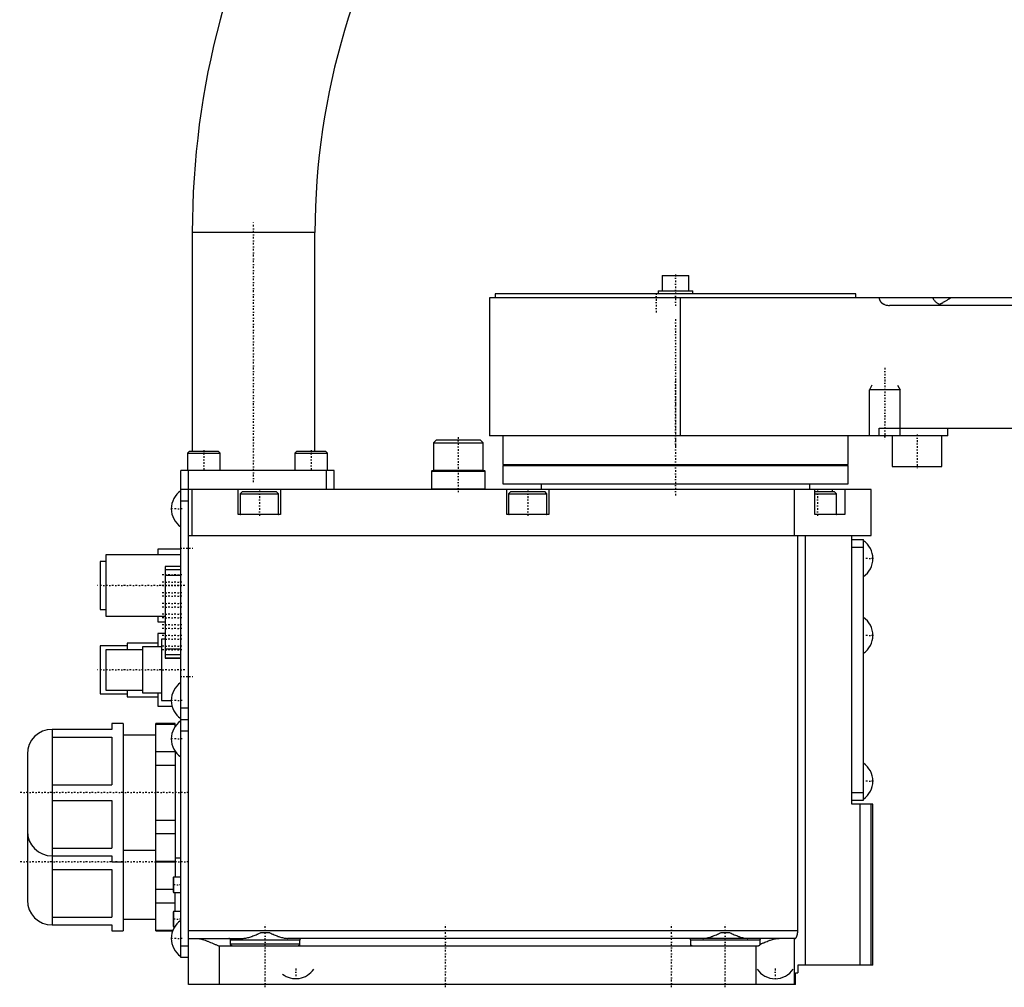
# Model space of a CAD drawing. Extents: x -171 to 342, y -1 to 583.
# Tile 1 of 3: x -171 to 86, y -1 to 252. Entities that reach past the tile are written whole.
import ezdxf

# ---------------------------------------------------------------- set-up
doc = ezdxf.new("R2010")
doc.units = 0
doc.linetypes.add('CENTER', pattern=[1.5, 0.45, -0.5, 0.05, -0.5])
for name, color, linetype in [('AM_0', 7, 'CONTINUOUS'), ('AM_10', 7, 'CONTINUOUS'), ('AM_7', 7, 'CENTER')]:
    doc.layers.add(name, color=color, linetype=linetype)

msp = doc.modelspace()

# ---------------------------------------------------------------- linework, layer by layer
at = {"layer": 'AM_0', "color": 7, "linetype": 'CONTINUOUS'}
for p, q in [((-126, 196), (-126, 139)), ((-94, 196), (-126, 196)), ((-94, 139), (-94, 196)), ((-3.5, 184.8), (-3.5, 180.8)), ((-3.5, 184.8), (3.5, 184.8)), ((3.5, 180.8), (3.5, 184.8)), ((-47, 180), (-47, 179)), ((47, 180), (-47, 180)), ((-4.5, 180.8), (-4.5, 180)), ((-4.5, 180.8), (4.5, 180.8)), ((4.5, 180), (4.5, 180.8)), ((47, 179), (47, 180)), ((-48.5, 179), (-48.5, 145)), ((214, 179), (-48.5, 179)), ((1.28, 143), (1.28, 179)), ((126.09, 177), (55.82, 177)), ((-48.5, 145), (-48.48, 145)), ((-48.48, 145), (-48.48, 143)), ((53.12, 143), (53.12, 145)), ((53.12, 145), (161.73, 145)), ((71, 143), (71, 145)), ((-62.32, 142), (-63.12, 141.2)), ((-62.32, 142), (-50.92, 142)), ((-50.12, 141.2), (-50.92, 142)), ((71, 143), (-48.48, 143)), ((-45, 143), (-45, 135.5)), ((45, 135.5), (45, 143)), ((56.5, 143), (56.5, 135)), ((69.5, 135), (69.5, 143)), ((-126.75, 139), (-127.25, 138.5)), ((-126.75, 139), (-119.25, 139)), ((-118.75, 138.5), (-119.25, 139)), ((-98.75, 139), (-99.25, 138.5)), ((-98.75, 139), (-91.25, 139)), ((-90.75, 138.5), (-91.25, 139)), ((-63.12, 141.2), (-63.12, 134.1)), ((-63.12, 141.2), (-50.12, 141.2)), ((-50.12, 134.1), (-50.12, 141.2)), ((-127.25, 138.5), (-127.25, 134.1)), ((-127.25, 138.5), (-118.75, 138.5)), ((-118.75, 134.1), (-118.75, 138.5)), ((-99.25, 138.5), (-99.25, 134.1)), ((-99.25, 138.5), (-90.75, 138.5)), ((-90.75, 134.1), (-90.75, 138.5)), ((-129, 7), (-129, 134)), ((-89, 134), (-129, 134)), ((-127.25, 134.1), (-118.75, 134.1)), ((-127, 0), (-127, 134)), ((-99.25, 134.1), (-90.75, 134.1)), ((-91, 129), (-91, 134)), ((-89, 129), (-89, 134)), ((-63.42, 134), (-63.62, 133.8)), ((-63.62, 133.8), (-63.62, 129.2)), ((-63.62, 133.8), (-49.62, 133.8)), ((-63.42, 134), (-49.82, 134)), ((-63.12, 134.1), (-63.03, 134)), ((-63.12, 134.1), (-50.12, 134.1)), ((-50.22, 134), (-50.12, 134.1)), ((-49.62, 133.8), (-49.82, 134)), ((-49.62, 129.2), (-49.62, 133.8)), ((-45, 135.5), (45, 135.5)), ((-45, 135.3), (-45, 130.5)), ((-45, 135.3), (45, 135.3)), ((-41, 135.5), (-41, 135.3)), ((41, 135.3), (41, 135.5)), ((45, 130.5), (45, 135.3)), ((56.5, 135), (69.5, 135)), ((51, 129), (-129, 129)), ((-126, 117), (-126, 129)), ((-114, 122.5), (-114, 129)), ((-112.9, 128.5), (-113.5, 127.9)), ((-112.9, 128.5), (-104.1, 128.5)), ((-103.5, 127.9), (-104.1, 128.5)), ((-103, 129), (-103, 122.5)), ((-63.62, 129.2), (-63.42, 129)), ((-63.62, 129.2), (-49.62, 129.2)), ((-49.82, 129), (-49.62, 129.2)), ((-45, 130.5), (45, 130.5)), ((-44, 122.5), (-44, 129)), ((-42.9, 128.5), (-43.5, 127.9)), ((-42.9, 128.5), (-34.1, 128.5)), ((-35, 130.5), (-35, 129)), ((-33.5, 127.9), (-34.1, 128.5)), ((-33, 129), (-33, 122.5)), ((31, 117), (31, 129)), ((35, 129), (35, 130.5)), ((36.36, 122.5), (36.36, 129)), ((36.36, 128.5), (41.4, 128.5)), ((40.89, 129), (40.89, 128.5)), ((42, 127.9), (41.4, 128.5)), ((44.14, 129), (44.14, 122.5)), ((51, 117), (51, 129)), ((-127, 126), (-129, 126)), ((-113.5, 127.9), (-113.5, 122.6)), ((-113.5, 127.9), (-103.5, 127.9)), ((-103.5, 122.6), (-103.5, 127.9)), ((-43.5, 127.9), (-43.5, 122.6)), ((-43.5, 127.9), (-33.5, 127.9)), ((-33.5, 122.6), (-33.5, 127.9)), ((36.36, 127.9), (42, 127.9)), ((42, 122.6), (42, 127.9)), ((-103, 122.5), (-114, 122.5)), ((-113.5, 122.6), (-103.5, 122.6)), ((-33, 122.5), (-44, 122.5)), ((-43.5, 122.6), (-33.5, 122.6)), ((36.36, 122.6), (42, 122.6)), ((44.14, 122.5), (36.36, 122.5)), ((-127, 117), (51, 117)), ((31.9, 14), (31.9, 117)), ((33.91, 5), (33.91, 117)), ((46, 47), (46, 117)), ((46, 116), (49, 116)), ((49, 48), (49, 116)), ((-129, 113.5), (-135, 113.5)), ((-135, 113.5), (-135, 112.01)), ((46, 114), (49, 114)), ((-129, 112), (-148.5, 112)), ((-148.5, 112), (-148.5, 96)), ((-148.5, 110.25), (-150, 110.25)), ((-150, 110.25), (-150, 97.75)), ((-129, 108.93), (-133.1, 108.93)), ((-133.1, 108.93), (-133.1, 85.06)), ((-129, 108.91), (-133.1, 108.91)), ((-129, 108.08), (-133.1, 108.08)), ((-129, 106.6), (-133.1, 106.6)), ((-150, 97.75), (-148.5, 97.75)), ((-148.5, 96), (-133.1, 96)), ((-135, 95.99), (-135, 94.5)), ((-135, 94.5), (-133.1, 94.5)), ((-133.1, 91.5), (-135, 91.5)), ((-135, 91.5), (-135, 88)), ((-133.1, 90), (-134, 90)), ((-134, 90), (-134, 74)), ((-143, 88.25), (-150, 88.25)), ((-150, 88.25), (-150, 75.75)), ((-135, 89), (-143, 89)), ((-143, 89), (-143, 87.26)), ((-134, 88), (-139, 88)), ((-139, 88), (-139, 76)), ((-129, 87.43), (-133.1, 87.43)), ((-139, 87.25), (-148.5, 87.25)), ((-148.5, 87.25), (-148.5, 76.75)), ((-129, 85.95), (-133.1, 85.95)), ((-129, 85.08), (-133.1, 85.08)), ((-133.1, 85.06), (-129, 85.06)), ((-150, 75.75), (-143, 75.75)), ((-148.5, 76.75), (-139, 76.75)), ((-143, 76.74), (-143, 75)), ((-143, 75), (-135, 75)), ((-139, 76), (-134, 76)), ((-135, 76), (-135, 72.5)), ((-135, 72.5), (-131.27, 72.5)), ((-134, 74), (-131.47, 74)), ((-127, 72), (-129, 72)), ((-144, 68), (-147, 68)), ((-147, 68), (-147, 66.5)), ((-144, 68), (-144, 14)), ((-130.5, 68), (-135.5, 68)), ((-135.5, 14), (-135.5, 68)), ((-135.5, 67.89), (-130.5, 67.89)), ((-130.5, 67.17), (-130.5, 68)), ((-127, 69), (-129, 69)), ((-147, 66.5), (-162.51, 66.5)), ((-162.51, 66.5), (-162.51, 15.5)), ((-162.47, 15.5), (-162.47, 66.5)), ((-162.47, 64.48), (-147, 64.48)), ((-147, 64.48), (-147, 52.02)), ((-135.5, 65), (-144, 65)), ((-127, 66), (-129, 66)), ((-169, 60.01), (-169, 21.99)), ((-135.5, 60.69), (-130.5, 60.69)), ((-130.5, 60.83), (-130.5, 28)), ((-135.5, 57.19), (-130.5, 57.19)), ((-162.47, 52.02), (-147, 52.02)), ((46, 50), (49, 50)), ((-162.47, 47.98), (-147, 47.98)), ((-147, 47.98), (-147, 35.52)), ((46, 48), (49, 48)), ((51.5, 47), (46, 47)), ((48.13, 5), (48.13, 47)), ((51.04, 5), (51.04, 47)), ((51.5, 5), (51.5, 47)), ((-135.5, 42.81), (-130.5, 42.81)), ((-135.5, 39.31), (-130.5, 39.31)), ((-162.51, 33.5), (-147, 33.5)), ((-162.47, 35.52), (-147, 35.52)), ((-147, 33.5), (-147, 32)), ((-144, 35), (-135.5, 35)), ((-147, 32), (-144, 32)), ((-135.5, 32.11), (-130.5, 32.11)), ((-135.5, 32), (-130.5, 32)), ((-130.5, 33), (-129, 33)), ((-162.47, 29.98), (-147, 29.98)), ((-147, 29.98), (-147, 17.52)), ((-130.85, 28), (-131, 27.85)), ((-131, 27.85), (-131, 24.15)), ((-129, 28), (-130.85, 28)), ((-130.85, 28), (-130.85, 24)), ((-135.5, 24.81), (-131, 24.81)), ((-131, 24.15), (-130.85, 24)), ((-130.85, 24), (-129, 24)), ((-130.5, 18.99), (-130.5, 24)), ((-135.5, 21.31), (-130.5, 21.31)), ((-130.85, 19), (-131, 18.85)), ((-131, 18.85), (-131, 15.15)), ((-129, 19), (-130.85, 19)), ((-130.85, 19), (-130.85, 15)), ((-162.51, 15.5), (-147, 15.5)), ((-162.47, 17.52), (-147, 17.52)), ((-147, 15.5), (-147, 14)), ((-144, 17), (-135.5, 17)), ((-147, 14), (-144, 14)), ((-135.5, 14.11), (-131.06, 14.11)), ((-135.5, 14), (-131.11, 14)), ((-131, 15.15), (-130.85, 15)), ((-130.85, 15), (-130.61, 15)), ((31.9, 14), (-127, 14)), ((-108.1, 13.5), (-105.9, 13.5)), ((11.9, 13.5), (14.1, 13.5)), ((-127, 12), (-112.83, 12)), ((-98, 11.5), (-116, 11.5)), ((-116, 10.5), (-116, 11.5)), ((-98, 10.5), (-116, 10.5)), ((31.23, 12), (-101.17, 12)), ((-98, 11.5), (-98, 10.5)), ((22, 11.5), (4, 11.5)), ((4, 10.5), (4, 11.5)), ((22, 11.5), (22, 10.5)), ((31, 0), (31, 12)), ((-127, 10), (-129, 10)), ((-119, 10), (-119, 0)), ((21.5, 10), (-119, 10)), ((21, 10), (21, 0)), ((-127, 7), (-129, 7)), ((31.3, 0), (31.3, 3)), ((31.3, 3), (31.9, 3)), ((51.5, 5), (31.9, 5)), ((31.9, 5), (31.9, 3)), ((31.3, 0), (-127, 0))]:
    msp.add_line(p, q, dxfattribs=at)
for points in [[(53.12, 179, 0), (53.12, 178.98, 0), (53.12, 178.95, 0), (53.12, 178.92, 0), (53.12, 178.9, 0), (53.12, 178.88, 0), (53.13, 178.85, 0), (53.13, 178.82, 0), (53.14, 178.78, 0), (53.14, 178.75, 0), (53.15, 178.71, 0), (53.15, 178.69, 0), (53.15, 178.68, 0), (53.16, 178.64, 0), (53.17, 178.61, 0), (53.18, 178.58, 0), (53.19, 178.54, 0), (53.2, 178.51, 0), (53.21, 178.49, 0), (53.21, 178.48, 0), (53.23, 178.44, 0), (53.24, 178.41, 0), (53.25, 178.4, 0), (53.25, 178.38, 0), (53.27, 178.35, 0), (53.28, 178.32, 0), (53.29, 178.31, 0), (53.3, 178.29, 0), (53.31, 178.26, 0), (53.33, 178.23, 0), (53.34, 178.2, 0), (53.36, 178.18, 0), (53.38, 178.15, 0), (53.39, 178.13, 0), (53.4, 178.12, 0), (53.42, 178.09, 0), (53.44, 178.06, 0), (53.46, 178.03, 0), (53.48, 178, 0), (53.5, 177.98, 0), (53.51, 177.96, 0), (53.53, 177.95, 0), (53.55, 177.92, 0), (53.57, 177.9, 0), (53.6, 177.87, 0), (53.62, 177.85, 0), (53.64, 177.82, 0), (53.66, 177.81, 0), (53.67, 177.8, 0), (53.69, 177.77, 0), (53.72, 177.75, 0), (53.74, 177.73, 0), (53.77, 177.7, 0), (53.79, 177.68, 0), (53.81, 177.67, 0), (53.82, 177.66, 0), (53.84, 177.64, 0), (53.87, 177.62, 0), (53.9, 177.6, 0), (53.92, 177.58, 0), (53.95, 177.56, 0), (53.97, 177.55, 0), (53.98, 177.54, 0), (54.01, 177.52, 0), (54.04, 177.5, 0), (54.05, 177.49, 0), (54.07, 177.48, 0), (54.1, 177.47, 0), (54.13, 177.45, 0), (54.14, 177.44, 0), (54.16, 177.43, 0), (54.19, 177.41, 0), (54.22, 177.39, 0), (54.25, 177.38, 0), (54.28, 177.36, 0), (54.31, 177.34, 0), (54.33, 177.34, 0), (54.34, 177.33, 0), (54.38, 177.31, 0), (54.41, 177.3, 0), (54.52, 177.25, 0), (54.71, 177.18, 0), (54.9, 177.12, 0), (55.1, 177.07, 0), (55.21, 177.05, 0), (55.31, 177.04, 0), (55.52, 177.01, 0), (55.73, 177, 0), (55.82, 177, 0)], [(67.07, 179, 0), (67.07, 179, 0), (67.07, 179, 0), (67.07, 179, 0), (67.07, 179, 0), (67.07, 179, 0), (67.07, 179, 0), (67.07, 178.99, 0), (67.07, 178.99, 0), (67.07, 178.99, 0), (67.07, 178.99, 0), (67.07, 178.99, 0), (67.07, 178.99, 0), (67.07, 178.99, 0), (67.07, 178.99, 0), (67.07, 178.99, 0), (67.07, 178.99, 0), (67.07, 178.99, 0), (67.07, 178.99, 0), (67.07, 178.99, 0), (67.07, 178.98, 0), (67.07, 178.98, 0), (67.07, 178.98, 0), (67.07, 178.98, 0), (67.07, 178.98, 0), (67.07, 178.98, 0), (67.07, 178.98, 0), (67.07, 178.98, 0), (67.07, 178.98, 0), (67.07, 178.98, 0), (67.07, 178.98, 0), (67.07, 178.97, 0), (67.07, 178.97, 0), (67.07, 178.97, 0), (67.07, 178.97, 0), (67.07, 178.97, 0), (67.07, 178.97, 0), (67.08, 178.97, 0), (67.08, 178.96, 0), (67.08, 178.95, 0), (67.08, 178.94, 0), (67.09, 178.94, 0), (67.09, 178.94, 0), (67.09, 178.93, 0), (67.1, 178.92, 0), (67.12, 178.88, 0), (67.14, 178.84, 0), (67.17, 178.79, 0), (67.22, 178.69, 0), (67.29, 178.59, 0), (67.37, 178.48, 0), (67.46, 178.36, 0), (67.57, 178.24, 0), (67.62, 178.18, 0), (67.68, 178.12, 0), (67.79, 178.01, 0), (67.92, 177.89, 0), (68.05, 177.79, 0), (68.18, 177.68, 0), (68.32, 177.59, 0), (68.39, 177.54, 0), (68.46, 177.5, 0), (68.61, 177.41, 0), (68.76, 177.33, 0), (68.83, 177.3, 0)], [(68.83, 177.3, 0), (68.91, 177.33, 0), (69.06, 177.4, 0), (69.21, 177.48, 0), (69.29, 177.52, 0), (69.37, 177.56, 0), (69.53, 177.64, 0), (69.69, 177.73, 0), (69.85, 177.82, 0), (70.01, 177.92, 0), (70.18, 178.01, 0), (70.26, 178.06, 0), (70.35, 178.11, 0), (70.51, 178.21, 0), (70.68, 178.32, 0), (70.85, 178.42, 0), (71.02, 178.53, 0), (71.19, 178.63, 0), (71.27, 178.69, 0), (71.36, 178.74, 0), (71.52, 178.84, 0), (71.69, 178.95, 0), (71.77, 179, 0)], [(69.61, 177, 0), (69.58, 177, 0), (69.54, 177, 0), (69.5, 177.01, 0), (69.47, 177.01, 0), (69.45, 177.01, 0), (69.41, 177.02, 0), (69.36, 177.03, 0), (69.32, 177.04, 0), (69.28, 177.05, 0), (69.23, 177.07, 0), (69.21, 177.07, 0), (69.19, 177.08, 0), (69.15, 177.1, 0), (69.1, 177.12, 0), (69.06, 177.14, 0), (69.02, 177.17, 0), (68.98, 177.19, 0), (68.96, 177.21, 0), (68.94, 177.22, 0), (68.89, 177.25, 0), (68.85, 177.28, 0), (68.83, 177.3, 0)], [(-112.83, 12, 0), (-112.72, 12, 0), (-112.48, 12.02, 0), (-112.24, 12.05, 0), (-112.12, 12.06, 0), (-112, 12.09, 0), (-111.75, 12.14, 0), (-111.49, 12.2, 0), (-111.23, 12.27, 0), (-110.97, 12.35, 0), (-110.71, 12.44, 0), (-110.57, 12.48, 0), (-110.44, 12.53, 0), (-110.17, 12.63, 0), (-109.89, 12.73, 0), (-109.62, 12.84, 0), (-109.34, 12.96, 0), (-109.07, 13.07, 0), (-108.93, 13.13, 0), (-108.79, 13.19, 0), (-108.51, 13.32, 0), (-108.23, 13.44, 0), (-108.1, 13.5, 0)], [(-105.9, 13.5, 0), (-105.77, 13.44, 0), (-105.49, 13.32, 0), (-105.21, 13.19, 0), (-105.07, 13.13, 0), (-104.93, 13.07, 0), (-104.66, 12.96, 0), (-104.38, 12.84, 0), (-104.11, 12.73, 0), (-103.83, 12.63, 0), (-103.56, 12.53, 0), (-103.43, 12.48, 0), (-103.29, 12.44, 0), (-103.03, 12.35, 0), (-102.77, 12.27, 0), (-102.51, 12.2, 0), (-102.25, 12.14, 0), (-102, 12.09, 0), (-101.88, 12.06, 0), (-101.76, 12.05, 0), (-101.52, 12.02, 0), (-101.28, 12, 0), (-101.17, 12, 0)], [(7.17, 12, 0), (7.28, 12, 0), (7.52, 12.02, 0), (7.76, 12.05, 0), (7.88, 12.06, 0), (8, 12.09, 0), (8.25, 12.14, 0), (8.51, 12.2, 0), (8.77, 12.27, 0), (9.03, 12.35, 0), (9.29, 12.44, 0), (9.43, 12.48, 0), (9.56, 12.53, 0), (9.83, 12.63, 0), (10.11, 12.73, 0), (10.38, 12.84, 0), (10.66, 12.96, 0), (10.93, 13.07, 0), (11.07, 13.13, 0), (11.21, 13.19, 0), (11.49, 13.32, 0), (11.77, 13.44, 0), (11.9, 13.5, 0)], [(14.1, 13.5, 0), (14.23, 13.44, 0), (14.51, 13.32, 0), (14.79, 13.19, 0), (14.93, 13.13, 0), (15.07, 13.07, 0), (15.34, 12.96, 0), (15.62, 12.84, 0), (15.89, 12.73, 0), (16.17, 12.63, 0), (16.44, 12.53, 0), (16.57, 12.48, 0), (16.71, 12.44, 0), (16.97, 12.35, 0), (17.23, 12.27, 0), (17.49, 12.2, 0), (17.75, 12.14, 0), (18, 12.09, 0), (18.12, 12.06, 0), (18.24, 12.05, 0), (18.48, 12.02, 0), (18.72, 12, 0), (18.83, 12, 0)], [(31.23, 12, 0), (31.23, 12, 0), (31.24, 12, 0), (31.25, 12, 0), (31.25, 12, 0), (31.25, 12, 0), (31.26, 12, 0), (31.27, 12.01, 0), (31.27, 12.01, 0), (31.28, 12.01, 0), (31.29, 12.01, 0), (31.29, 12.02, 0), (31.29, 12.02, 0), (31.3, 12.02, 0), (31.31, 12.03, 0), (31.32, 12.03, 0), (31.32, 12.04, 0), (31.33, 12.04, 0), (31.33, 12.05, 0), (31.34, 12.05, 0), (31.35, 12.06, 0), (31.35, 12.06, 0), (31.36, 12.07, 0), (31.36, 12.07, 0), (31.37, 12.08, 0), (31.38, 12.09, 0), (31.38, 12.09, 0), (31.39, 12.1, 0), (31.39, 12.1, 0), (31.4, 12.11, 0), (31.41, 12.12, 0), (31.42, 12.13, 0), (31.43, 12.14, 0), (31.43, 12.15, 0), (31.43, 12.16, 0), (31.44, 12.17, 0), (31.45, 12.18, 0), (31.46, 12.19, 0), (31.47, 12.2, 0), (31.48, 12.22, 0), (31.48, 12.22, 0), (31.48, 12.23, 0), (31.49, 12.24, 0), (31.5, 12.26, 0), (31.51, 12.27, 0), (31.52, 12.29, 0), (31.53, 12.3, 0), (31.53, 12.31, 0), (31.53, 12.32, 0), (31.54, 12.33, 0), (31.55, 12.35, 0), (31.56, 12.37, 0), (31.57, 12.38, 0), (31.58, 12.4, 0), (31.58, 12.41, 0), (31.58, 12.42, 0), (31.59, 12.44, 0), (31.6, 12.45, 0), (31.61, 12.47, 0), (31.61, 12.49, 0), (31.62, 12.51, 0), (31.63, 12.52, 0), (31.63, 12.53, 0), (31.64, 12.55, 0), (31.65, 12.57, 0), (31.65, 12.58, 0), (31.65, 12.59, 0), (31.66, 12.61, 0), (31.67, 12.63, 0), (31.67, 12.64, 0), (31.68, 12.65, 0), (31.68, 12.67, 0), (31.69, 12.69, 0), (31.7, 12.71, 0), (31.7, 12.73, 0), (31.71, 12.75, 0), (31.72, 12.77, 0), (31.72, 12.78, 0), (31.73, 12.8, 0), (31.73, 12.82, 0), (31.74, 12.85, 0), (31.75, 12.87, 0), (31.75, 12.9, 0), (31.76, 12.91, 0), (31.76, 12.92, 0), (31.77, 12.94, 0), (31.77, 12.97, 0), (31.78, 13, 0), (31.79, 13.02, 0), (31.79, 13.05, 0), (31.79, 13.06, 0), (31.8, 13.07, 0), (31.8, 13.1, 0), (31.81, 13.13, 0), (31.81, 13.15, 0), (31.82, 13.18, 0), (31.82, 13.21, 0), (31.83, 13.22, 0), (31.83, 13.24, 0), (31.83, 13.26, 0), (31.84, 13.29, 0), (31.84, 13.32, 0), (31.85, 13.35, 0), (31.85, 13.38, 0), (31.85, 13.39, 0), (31.86, 13.4, 0), (31.86, 13.43, 0), (31.86, 13.46, 0), (31.87, 13.48, 0), (31.87, 13.49, 0), (31.87, 13.52, 0), (31.87, 13.55, 0), (31.88, 13.56, 0), (31.88, 13.58, 0), (31.88, 13.61, 0), (31.88, 13.64, 0), (31.88, 13.67, 0), (31.89, 13.69, 0), (31.89, 13.72, 0), (31.89, 13.74, 0), (31.89, 13.75, 0), (31.89, 13.78, 0), (31.89, 13.81, 0), (31.89, 13.84, 0), (31.9, 13.87, 0), (31.9, 13.9, 0), (31.9, 13.91, 0), (31.9, 13.93, 0), (31.9, 13.96, 0), (31.9, 13.99, 0), (31.9, 14, 0)], [(-125, 12, 0), (-124.98, 12, 0), (-124.93, 12, 0), (-124.88, 12, 0), (-124.85, 12, 0), (-124.83, 12, 0), (-124.78, 11.99, 0), (-124.73, 11.99, 0), (-124.55, 11.97, 0), (-124.25, 11.93, 0), (-124.09, 11.91, 0), (-123.93, 11.87, 0), (-123.61, 11.8, 0), (-123.29, 11.71, 0), (-122.95, 11.61, 0), (-122.62, 11.5, 0), (-122.28, 11.38, 0), (-122.1, 11.32, 0), (-121.93, 11.25, 0), (-121.58, 11.12, 0), (-121.24, 10.97, 0), (-120.89, 10.83, 0), (-120.54, 10.68, 0), (-120.19, 10.53, 0), (-120.02, 10.45, 0), (-119.85, 10.38, 0), (-119.5, 10.23, 0), (-119.17, 10.07, 0), (-119, 10, 0)], [(-116, 11.5, 0), (-116, 11.5, 0), (-116, 11.51, 0), (-116, 11.52, 0), (-116, 11.53, 0), (-116, 11.53, 0), (-116, 11.54, 0), (-116, 11.55, 0), (-116, 11.56, 0), (-116, 11.57, 0), (-116.01, 11.58, 0), (-116.01, 11.58, 0), (-116.01, 11.58, 0), (-116.01, 11.59, 0), (-116.01, 11.6, 0), (-116.02, 11.63, 0), (-116.02, 11.65, 0), (-116.03, 11.68, 0), (-116.05, 11.72, 0), (-116.07, 11.76, 0), (-116.1, 11.8, 0), (-116.13, 11.83, 0), (-116.16, 11.86, 0), (-116.17, 11.88, 0), (-116.19, 11.89, 0), (-116.22, 11.92, 0), (-116.26, 11.94, 0), (-116.29, 11.96, 0), (-116.33, 11.97, 0), (-116.37, 11.98, 0), (-116.39, 11.99, 0), (-116.41, 11.99, 0), (-116.44, 12, 0), (-116.48, 12, 0), (-116.5, 12, 0)], [(-115.5, 10, 0), (-115.5, 10, 0), (-115.51, 10, 0), (-115.52, 10, 0), (-115.52, 10, 0), (-115.52, 10, 0), (-115.53, 10, 0), (-115.54, 10, 0), (-115.55, 10, 0), (-115.55, 10, 0), (-115.56, 10, 0), (-115.56, 10, 0), (-115.57, 10, 0), (-115.58, 10.01, 0), (-115.58, 10.01, 0), (-115.59, 10.01, 0), (-115.6, 10.01, 0), (-115.6, 10.01, 0), (-115.61, 10.01, 0), (-115.61, 10.01, 0), (-115.62, 10.01, 0), (-115.63, 10.02, 0), (-115.63, 10.02, 0), (-115.63, 10.02, 0), (-115.64, 10.02, 0), (-115.65, 10.02, 0), (-115.65, 10.02, 0), (-115.65, 10.02, 0), (-115.66, 10.03, 0), (-115.67, 10.03, 0), (-115.68, 10.03, 0), (-115.68, 10.03, 0), (-115.69, 10.04, 0), (-115.69, 10.04, 0), (-115.7, 10.04, 0), (-115.7, 10.04, 0), (-115.71, 10.05, 0), (-115.72, 10.05, 0), (-115.72, 10.05, 0), (-115.73, 10.06, 0), (-115.73, 10.06, 0), (-115.74, 10.06, 0), (-115.74, 10.06, 0), (-115.75, 10.07, 0), (-115.76, 10.07, 0), (-115.76, 10.07, 0), (-115.77, 10.08, 0), (-115.77, 10.08, 0), (-115.77, 10.08, 0), (-115.78, 10.09, 0), (-115.79, 10.09, 0), (-115.79, 10.09, 0), (-115.8, 10.1, 0), (-115.8, 10.1, 0), (-115.81, 10.11, 0), (-115.81, 10.11, 0), (-115.82, 10.11, 0), (-115.82, 10.12, 0), (-115.83, 10.12, 0), (-115.83, 10.13, 0), (-115.84, 10.13, 0), (-115.84, 10.13, 0), (-115.84, 10.14, 0), (-115.85, 10.14, 0), (-115.85, 10.15, 0), (-115.86, 10.15, 0), (-115.86, 10.15, 0), (-115.86, 10.16, 0), (-115.87, 10.16, 0), (-115.87, 10.16, 0), (-115.87, 10.17, 0), (-115.88, 10.17, 0), (-115.88, 10.18, 0), (-115.89, 10.18, 0), (-115.89, 10.19, 0), (-115.9, 10.19, 0), (-115.9, 10.2, 0), (-115.9, 10.2, 0), (-115.9, 10.21, 0), (-115.91, 10.21, 0), (-115.91, 10.22, 0), (-115.92, 10.22, 0), (-115.92, 10.23, 0), (-115.92, 10.23, 0), (-115.92, 10.24, 0), (-115.93, 10.24, 0), (-115.93, 10.25, 0), (-115.94, 10.25, 0), (-115.94, 10.26, 0), (-115.94, 10.27, 0), (-115.94, 10.27, 0), (-115.95, 10.27, 0), (-115.95, 10.28, 0), (-115.95, 10.29, 0), (-115.96, 10.29, 0), (-115.96, 10.3, 0), (-115.96, 10.31, 0), (-115.96, 10.31, 0), (-115.96, 10.31, 0), (-115.97, 10.32, 0), (-115.97, 10.33, 0), (-115.97, 10.34, 0), (-115.97, 10.34, 0), (-115.98, 10.35, 0), (-115.98, 10.35, 0), (-115.98, 10.36, 0), (-115.98, 10.36, 0), (-115.98, 10.37, 0), (-115.98, 10.37, 0), (-115.98, 10.38, 0), (-115.99, 10.38, 0), (-115.99, 10.39, 0), (-115.99, 10.4, 0), (-115.99, 10.4, 0), (-115.99, 10.41, 0), (-115.99, 10.41, 0), (-115.99, 10.42, 0), (-115.99, 10.43, 0), (-116, 10.43, 0), (-116, 10.44, 0), (-116, 10.44, 0), (-116, 10.45, 0), (-116, 10.46, 0), (-116, 10.46, 0), (-116, 10.47, 0), (-116, 10.48, 0), (-116, 10.48, 0), (-116, 10.48, 0), (-116, 10.49, 0), (-116, 10.5, 0), (-116, 10.5, 0)], [(-98, 10.5, 0), (-98, 10.5, 0), (-98, 10.49, 0), (-98, 10.48, 0), (-98, 10.48, 0), (-98, 10.48, 0), (-98, 10.47, 0), (-98, 10.46, 0), (-98, 10.46, 0), (-98, 10.45, 0), (-98, 10.44, 0), (-98, 10.44, 0), (-98, 10.43, 0), (-98.01, 10.43, 0), (-98.01, 10.42, 0), (-98.01, 10.41, 0), (-98.01, 10.41, 0), (-98.01, 10.4, 0), (-98.01, 10.4, 0), (-98.01, 10.39, 0), (-98.01, 10.38, 0), (-98.02, 10.38, 0), (-98.02, 10.37, 0), (-98.02, 10.37, 0), (-98.02, 10.36, 0), (-98.02, 10.36, 0), (-98.02, 10.35, 0), (-98.02, 10.35, 0), (-98.03, 10.34, 0), (-98.03, 10.34, 0), (-98.03, 10.33, 0), (-98.03, 10.32, 0), (-98.04, 10.31, 0), (-98.04, 10.31, 0), (-98.04, 10.31, 0), (-98.04, 10.3, 0), (-98.04, 10.29, 0), (-98.05, 10.29, 0), (-98.05, 10.28, 0), (-98.05, 10.27, 0), (-98.06, 10.27, 0), (-98.06, 10.27, 0), (-98.06, 10.26, 0), (-98.06, 10.25, 0), (-98.07, 10.25, 0), (-98.07, 10.24, 0), (-98.08, 10.24, 0), (-98.08, 10.23, 0), (-98.08, 10.23, 0), (-98.08, 10.22, 0), (-98.09, 10.22, 0), (-98.09, 10.21, 0), (-98.1, 10.21, 0), (-98.1, 10.2, 0), (-98.1, 10.2, 0), (-98.1, 10.19, 0), (-98.11, 10.19, 0), (-98.11, 10.18, 0), (-98.12, 10.18, 0), (-98.12, 10.17, 0), (-98.13, 10.17, 0), (-98.13, 10.16, 0), (-98.13, 10.16, 0), (-98.14, 10.16, 0), (-98.14, 10.15, 0), (-98.14, 10.15, 0), (-98.15, 10.15, 0), (-98.15, 10.14, 0), (-98.16, 10.14, 0), (-98.16, 10.13, 0), (-98.16, 10.13, 0), (-98.17, 10.13, 0), (-98.17, 10.12, 0), (-98.18, 10.12, 0), (-98.18, 10.11, 0), (-98.19, 10.11, 0), (-98.19, 10.11, 0), (-98.2, 10.1, 0), (-98.2, 10.1, 0), (-98.21, 10.09, 0), (-98.21, 10.09, 0), (-98.22, 10.09, 0), (-98.23, 10.08, 0), (-98.23, 10.08, 0), (-98.23, 10.08, 0), (-98.24, 10.07, 0), (-98.24, 10.07, 0), (-98.25, 10.07, 0), (-98.26, 10.06, 0), (-98.26, 10.06, 0), (-98.27, 10.06, 0), (-98.27, 10.06, 0), (-98.28, 10.05, 0), (-98.28, 10.05, 0), (-98.29, 10.05, 0), (-98.3, 10.04, 0), (-98.3, 10.04, 0), (-98.31, 10.04, 0), (-98.31, 10.04, 0), (-98.32, 10.03, 0), (-98.32, 10.03, 0), (-98.33, 10.03, 0), (-98.34, 10.03, 0), (-98.35, 10.02, 0), (-98.35, 10.02, 0), (-98.35, 10.02, 0), (-98.36, 10.02, 0), (-98.37, 10.02, 0), (-98.37, 10.02, 0), (-98.37, 10.02, 0), (-98.38, 10.01, 0), (-98.39, 10.01, 0), (-98.39, 10.01, 0), (-98.4, 10.01, 0), (-98.4, 10.01, 0), (-98.41, 10.01, 0), (-98.42, 10.01, 0), (-98.42, 10.01, 0), (-98.43, 10, 0), (-98.44, 10, 0), (-98.44, 10, 0), (-98.45, 10, 0), (-98.45, 10, 0), (-98.46, 10, 0), (-98.47, 10, 0), (-98.48, 10, 0), (-98.48, 10, 0), (-98.48, 10, 0), (-98.49, 10, 0), (-98.5, 10, 0), (-98.5, 10, 0)], [(-97.5, 12, 0), (-97.52, 12, 0), (-97.56, 12, 0), (-97.59, 11.99, 0), (-97.61, 11.99, 0), (-97.63, 11.98, 0), (-97.67, 11.97, 0), (-97.71, 11.96, 0), (-97.74, 11.94, 0), (-97.78, 11.92, 0), (-97.81, 11.89, 0), (-97.83, 11.88, 0), (-97.84, 11.86, 0), (-97.87, 11.83, 0), (-97.9, 11.8, 0), (-97.93, 11.76, 0), (-97.95, 11.72, 0), (-97.97, 11.68, 0), (-97.98, 11.65, 0), (-97.98, 11.63, 0), (-97.99, 11.6, 0), (-97.99, 11.59, 0), (-97.99, 11.58, 0), (-97.99, 11.58, 0), (-97.99, 11.58, 0), (-98, 11.57, 0), (-98, 11.56, 0), (-98, 11.55, 0), (-98, 11.54, 0), (-98, 11.53, 0), (-98, 11.53, 0), (-98, 11.52, 0), (-98, 11.51, 0), (-98, 11.5, 0), (-98, 11.5, 0)], [(4, 11.5, 0), (4, 11.5, 0), (4, 11.51, 0), (4, 11.52, 0), (4, 11.53, 0), (4, 11.53, 0), (4, 11.54, 0), (4, 11.55, 0), (4, 11.56, 0), (4, 11.57, 0), (3.99, 11.58, 0), (3.99, 11.58, 0), (3.99, 11.58, 0), (3.99, 11.59, 0), (3.99, 11.6, 0), (3.98, 11.63, 0), (3.98, 11.65, 0), (3.97, 11.68, 0), (3.95, 11.72, 0), (3.93, 11.76, 0), (3.9, 11.8, 0), (3.87, 11.83, 0), (3.84, 11.86, 0), (3.83, 11.88, 0), (3.81, 11.89, 0), (3.78, 11.92, 0), (3.74, 11.94, 0), (3.71, 11.96, 0), (3.67, 11.97, 0), (3.63, 11.98, 0), (3.61, 11.99, 0), (3.59, 11.99, 0), (3.56, 12, 0), (3.52, 12, 0), (3.5, 12, 0)], [(4.5, 10, 0), (4.5, 10, 0), (4.49, 10, 0), (4.48, 10, 0), (4.48, 10, 0), (4.48, 10, 0), (4.47, 10, 0), (4.46, 10, 0), (4.45, 10, 0), (4.45, 10, 0), (4.44, 10, 0), (4.44, 10, 0), (4.43, 10, 0), (4.42, 10.01, 0), (4.42, 10.01, 0), (4.41, 10.01, 0), (4.4, 10.01, 0), (4.4, 10.01, 0), (4.39, 10.01, 0), (4.39, 10.01, 0), (4.38, 10.01, 0), (4.37, 10.02, 0), (4.37, 10.02, 0), (4.37, 10.02, 0), (4.36, 10.02, 0), (4.35, 10.02, 0), (4.35, 10.02, 0), (4.35, 10.02, 0), (4.34, 10.03, 0), (4.33, 10.03, 0), (4.32, 10.03, 0), (4.32, 10.03, 0), (4.31, 10.04, 0), (4.31, 10.04, 0), (4.3, 10.04, 0), (4.3, 10.04, 0), (4.29, 10.05, 0), (4.28, 10.05, 0), (4.28, 10.05, 0), (4.27, 10.06, 0), (4.27, 10.06, 0), (4.26, 10.06, 0), (4.26, 10.06, 0), (4.25, 10.07, 0), (4.24, 10.07, 0), (4.24, 10.07, 0), (4.23, 10.08, 0), (4.23, 10.08, 0), (4.23, 10.08, 0), (4.22, 10.09, 0), (4.21, 10.09, 0), (4.21, 10.09, 0), (4.2, 10.1, 0), (4.2, 10.1, 0), (4.19, 10.11, 0), (4.19, 10.11, 0), (4.18, 10.11, 0), (4.18, 10.12, 0), (4.17, 10.12, 0), (4.17, 10.13, 0), (4.16, 10.13, 0), (4.16, 10.13, 0), (4.16, 10.14, 0), (4.15, 10.14, 0), (4.15, 10.15, 0), (4.14, 10.15, 0), (4.14, 10.15, 0), (4.14, 10.16, 0), (4.13, 10.16, 0), (4.13, 10.16, 0), (4.13, 10.17, 0), (4.12, 10.17, 0), (4.12, 10.18, 0), (4.11, 10.18, 0), (4.11, 10.19, 0), (4.1, 10.19, 0), (4.1, 10.2, 0), (4.1, 10.2, 0), (4.1, 10.21, 0), (4.09, 10.21, 0), (4.09, 10.22, 0), (4.08, 10.22, 0), (4.08, 10.23, 0), (4.08, 10.23, 0), (4.08, 10.24, 0), (4.07, 10.24, 0), (4.07, 10.25, 0), (4.06, 10.25, 0), (4.06, 10.26, 0), (4.06, 10.27, 0), (4.06, 10.27, 0), (4.05, 10.27, 0), (4.05, 10.28, 0), (4.05, 10.29, 0), (4.04, 10.29, 0), (4.04, 10.3, 0), (4.04, 10.31, 0), (4.04, 10.31, 0), (4.04, 10.31, 0), (4.03, 10.32, 0), (4.03, 10.33, 0), (4.03, 10.34, 0), (4.03, 10.34, 0), (4.02, 10.35, 0), (4.02, 10.35, 0), (4.02, 10.36, 0), (4.02, 10.36, 0), (4.02, 10.37, 0), (4.02, 10.37, 0), (4.02, 10.38, 0), (4.01, 10.38, 0), (4.01, 10.39, 0), (4.01, 10.4, 0), (4.01, 10.4, 0), (4.01, 10.41, 0), (4.01, 10.41, 0), (4.01, 10.42, 0), (4.01, 10.43, 0), (4, 10.43, 0), (4, 10.44, 0), (4, 10.44, 0), (4, 10.45, 0), (4, 10.46, 0), (4, 10.46, 0), (4, 10.47, 0), (4, 10.48, 0), (4, 10.48, 0), (4, 10.48, 0), (4, 10.49, 0), (4, 10.5, 0), (4, 10.5, 0)], [(22, 10.44, 0), (22, 10.44, 0), (22, 10.43, 0), (21.99, 10.43, 0), (21.99, 10.42, 0), (21.99, 10.42, 0), (21.99, 10.41, 0), (21.99, 10.41, 0), (21.99, 10.4, 0), (21.99, 10.39, 0), (21.99, 10.39, 0), (21.99, 10.38, 0), (21.99, 10.38, 0), (21.98, 10.37, 0), (21.98, 10.37, 0), (21.98, 10.36, 0), (21.98, 10.35, 0), (21.98, 10.35, 0), (21.98, 10.34, 0), (21.97, 10.34, 0), (21.97, 10.33, 0), (21.97, 10.33, 0), (21.97, 10.32, 0), (21.97, 10.32, 0), (21.96, 10.32, 0), (21.96, 10.31, 0), (21.96, 10.31, 0), (21.96, 10.3, 0), (21.96, 10.3, 0), (21.95, 10.29, 0), (21.95, 10.28, 0), (21.95, 10.28, 0), (21.94, 10.27, 0), (21.94, 10.27, 0), (21.94, 10.27, 0), (21.94, 10.26, 0), (21.93, 10.25, 0), (21.93, 10.25, 0), (21.93, 10.24, 0), (21.92, 10.24, 0), (21.92, 10.23, 0), (21.92, 10.23, 0), (21.92, 10.22, 0), (21.91, 10.22, 0), (21.91, 10.21, 0), (21.91, 10.21, 0), (21.9, 10.2, 0), (21.9, 10.2, 0), (21.9, 10.2, 0), (21.89, 10.19, 0), (21.89, 10.19, 0), (21.89, 10.18, 0), (21.88, 10.18, 0), (21.88, 10.17, 0), (21.87, 10.17, 0), (21.87, 10.17, 0), (21.87, 10.16, 0), (21.86, 10.16, 0), (21.86, 10.15, 0), (21.85, 10.15, 0), (21.85, 10.14, 0), (21.85, 10.14, 0), (21.85, 10.14, 0), (21.84, 10.13, 0), (21.84, 10.13, 0), (21.83, 10.13, 0), (21.83, 10.12, 0), (21.83, 10.12, 0), (21.82, 10.12, 0), (21.82, 10.11, 0), (21.82, 10.11, 0), (21.81, 10.11, 0), (21.8, 10.1, 0), (21.8, 10.1, 0), (21.79, 10.1, 0), (21.79, 10.09, 0), (21.79, 10.09, 0), (21.78, 10.09, 0), (21.78, 10.08, 0), (21.77, 10.08, 0), (21.77, 10.08, 0), (21.76, 10.07, 0), (21.75, 10.07, 0), (21.75, 10.07, 0), (21.75, 10.07, 0), (21.74, 10.06, 0), (21.74, 10.06, 0), (21.73, 10.06, 0), (21.72, 10.05, 0), (21.72, 10.05, 0), (21.72, 10.05, 0), (21.71, 10.05, 0), (21.71, 10.04, 0), (21.7, 10.04, 0), (21.69, 10.04, 0), (21.69, 10.04, 0), (21.68, 10.03, 0), (21.68, 10.03, 0), (21.67, 10.03, 0), (21.67, 10.03, 0), (21.66, 10.03, 0), (21.65, 10.02, 0), (21.65, 10.02, 0), (21.64, 10.02, 0), (21.64, 10.02, 0), (21.64, 10.02, 0), (21.63, 10.02, 0), (21.62, 10.02, 0), (21.62, 10.01, 0), (21.62, 10.01, 0), (21.61, 10.01, 0), (21.6, 10.01, 0), (21.6, 10.01, 0), (21.6, 10.01, 0), (21.59, 10.01, 0), (21.58, 10.01, 0), (21.58, 10.01, 0), (21.57, 10, 0), (21.56, 10, 0), (21.56, 10, 0), (21.56, 10, 0), (21.55, 10, 0), (21.54, 10, 0), (21.54, 10, 0), (21.53, 10, 0), (21.52, 10, 0), (21.52, 10, 0), (21.52, 10, 0), (21.51, 10, 0), (21.5, 10, 0), (21.5, 10, 0)], [(22, 10.44, 0), (22.14, 10.51, 0), (22.43, 10.63, 0), (22.72, 10.76, 0), (22.87, 10.82, 0), (23.02, 10.88, 0), (23.31, 11, 0), (23.6, 11.12, 0), (23.89, 11.23, 0), (24.18, 11.34, 0), (24.46, 11.45, 0), (24.61, 11.5, 0), (24.75, 11.54, 0), (25.03, 11.63, 0), (25.31, 11.72, 0), (25.58, 11.79, 0), (25.85, 11.86, 0), (26.11, 11.91, 0), (26.25, 11.93, 0), (26.37, 11.95, 0), (26.63, 11.98, 0), (26.88, 12, 0), (27, 12, 0)], [(22.5, 12, 0), (22.48, 12, 0), (22.44, 12, 0), (22.41, 11.99, 0), (22.39, 11.99, 0), (22.37, 11.98, 0), (22.33, 11.97, 0), (22.29, 11.96, 0), (22.26, 11.94, 0), (22.22, 11.92, 0), (22.19, 11.89, 0), (22.17, 11.88, 0), (22.16, 11.86, 0), (22.13, 11.83, 0), (22.1, 11.8, 0), (22.07, 11.76, 0), (22.05, 11.72, 0), (22.03, 11.68, 0), (22.02, 11.65, 0), (22.02, 11.63, 0), (22.01, 11.6, 0), (22.01, 11.59, 0), (22.01, 11.58, 0), (22.01, 11.58, 0), (22.01, 11.58, 0), (22, 11.57, 0), (22, 11.56, 0), (22, 11.55, 0), (22, 11.54, 0), (22, 11.53, 0), (22, 11.53, 0), (22, 11.52, 0), (22, 11.51, 0), (22, 11.5, 0), (22, 11.5, 0)], [(22, 10.5, 0), (22, 10.49, 0), (22, 10.47, 0), (22, 10.45, 0), (22, 10.44, 0)]]:
    msp.add_polyline3d(points, dxfattribs=at)
for centre, radius, start, end in [((90, 196), 216, 120.9733, 180), ((90, 196), 184, 114.0547, 180), ((-127.15, 134.1), 0.1, 180, 270), ((-118.85, 134.1), 0.1, 270, 0), ((-99.15, 134.1), 0.1, 180, 270), ((-90.85, 134.1), 0.1, 270, 0), ((-125.8, 124), 5.67, 124.3588, 235.6412), ((-113.4, 122.6), 0.1, 180, 270), ((-103.6, 122.6), 0.1, 270, 0), ((-43.4, 122.6), 0.1, 180, 270), ((-33.6, 122.6), 0.1, 270, 0), ((41.9, 122.6), 0.1, 270, 0), ((45.8, 111), 5.67, 304.3588, 55.6412), ((45.8, 91), 5.67, 304.3588, 55.6412), ((-125.8, 74), 5.67, 124.3588, 235.6412), ((-125.8, 64), 5.67, 124.3588, 235.6412), ((-162.51, 60.01), 6.49, 90, 180), ((45.8, 53), 5.67, 304.3588, 55.6412), ((-162.51, 39.99), 6.49, 180, 270), ((-162.51, 21.99), 6.49, 180, 270), ((-125.8, 12), 5.67, 124.3588, 235.6412), ((-116.5, 11.5), 0.5, 0, 90), ((-97.5, 11.5), 0.5, 90, 180), ((3.5, 11.5), 0.5, 0, 90), ((22.5, 11.5), 0.5, 90, 180), ((-99, 7.17), 5.67, 231.8819, 326.0076), ((26, 7.17), 5.67, 213.9924, 326.0076)]:
    msp.add_arc(centre, radius, start, end, dxfattribs=at)
at = {"layer": 'AM_10', "color": 7, "linetype": 'CONTINUOUS'}
for p, q in [((51.24, 156.2), (50.56, 155)), ((58.56, 155), (50.56, 155)), ((50.56, 143), (50.56, 155)), ((57.88, 156.2), (58.56, 155)), ((58.56, 143), (58.56, 155))]:
    msp.add_line(p, q, dxfattribs=at)
at = {"layer": 'AM_7', "color": 4, "linetype": 'CENTER'}
for p, q in [((-110, 130.9), (-110, 199.1)), ((0, 185.04), (0, 176.9)), ((-5, 180.25), (-5, 174.75)), ((0, 173.45), (0, 139.72)), ((54.56, 160.76), (54.56, 142.15)), ((0, 157.35), (0, 127.42)), ((-56.62, 142.65), (-56.62, 128.35)), ((63, 143.4), (63, 134.6)), ((-123, 139.25), (-123, 133.75)), ((-95, 139.25), (-95, 133.75)), ((-108.5, 128.8), (-108.5, 122.2)), ((-38.5, 128.8), (-38.5, 122.2)), ((37, 128.8), (37, 122.2)), ((-128.67, 124), (-131.6, 124)), ((-129.15, 113.75), (-125.85, 113.75)), ((51.6, 111), (48.67, 111)), ((-128.75, 106.76), (-134.25, 106.76)), ((-127.95, 104), (-151.05, 104)), ((-128.75, 104.89), (-134.25, 104.89)), ((-128.75, 103.97), (-134.25, 103.97)), ((-128.75, 102.1), (-134.25, 102.1)), ((-128.75, 101.18), (-134.25, 101.18)), ((-128.75, 99.31), (-134.25, 99.31)), ((-128.75, 98.39), (-134.25, 98.39)), ((-128.75, 96.52), (-134.25, 96.52)), ((-128.75, 95.6), (-134.25, 95.6)), ((-128.75, 93.73), (-134.25, 93.73)), ((-128.75, 92.81), (-134.25, 92.81)), ((-128.75, 90.94), (-134.25, 90.94)), ((-128.75, 90.02), (-134.25, 90.02)), ((51.6, 91), (48.67, 91)), ((-128.75, 88.15), (-134.25, 88.15)), ((-128.75, 87.23), (-134.25, 87.23)), ((-127.95, 82), (-151.05, 82)), ((-129.15, 80.25), (-125.85, 80.25)), ((-128.67, 74), (-131.6, 74)), ((-128.67, 64), (-131.6, 64)), ((51.6, 53), (48.67, 53)), ((-127, 50), (-171, 50)), ((-127, 32), (-171, 32)), ((-128.9, 26), (-131.1, 26)), ((-128.9, 17), (-131.1, 17)), ((-107, -0.75), (-107, 15.75)), ((-60, -0.75), (-60, 15.75)), ((-1, -0.75), (-1, 15.75)), ((13, -0.75), (13, 15.75)), ((-128.67, 12), (-131.6, 12)), ((-99, 4.12), (-99, 1.38)), ((26, 4.12), (26, 1.38))]:
    msp.add_line(p, q, dxfattribs=at)

doc.saveas('drawing.dxf')
